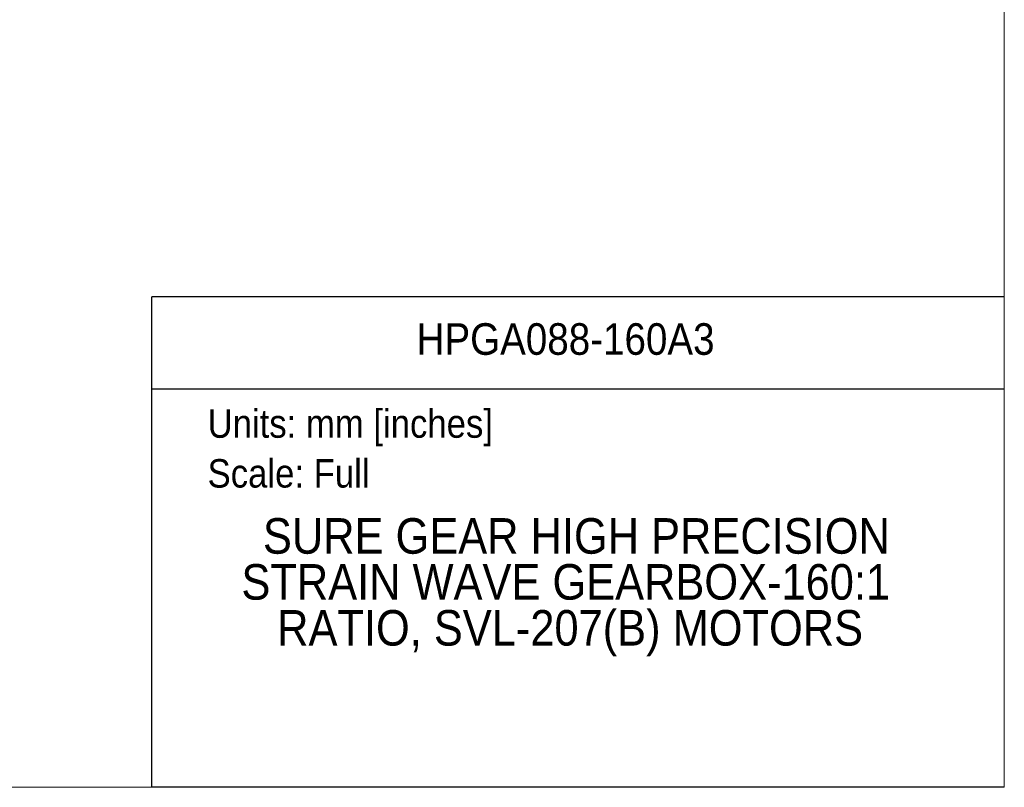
# Model space of a CAD drawing. Header units: millimetres. Extents: x 0 to 864, y 0 to 559.
# Tile 12 of 19: x 600 to 864, y 0 to 206. Entities that reach past the tile are written whole.
import ezdxf
from ezdxf.enums import TextEntityAlignment as Align

# ---------------------------------------------------------------- set-up
doc = ezdxf.new("R2010")
doc.units = ezdxf.units.MM
doc.header["$LTSCALE"] = 2
doc.linetypes.add('SLD-Solid', pattern=[0])
doc.layers.add('TEXT', color=140, linetype='SLD-Solid', lineweight=25)
doc.styles.add('SLDTEXTSTYLE0', font='GOTHIC.TTF', dxfattribs={"width": 0.913})

# ---------------------------------------------------------------- blocks, each defined once
blk = doc.blocks.new('SW_NOTE_0')
at = {"layer": 'TEXT', "color": 0, "insert": (0, 9.73), "char_height": 7.62, "attachment_point": 1, "style": 'SLDTEXTSTYLE0'}
blk.add_mtext('Units: mm [inches]', dxfattribs=at)
blk = doc.blocks.new('SW_NOTE_0_1')
at = {"layer": 'TEXT', "color": 0, "insert": (0, 9.73), "char_height": 7.62, "attachment_point": 1, "style": 'SLDTEXTSTYLE0'}
blk.add_mtext('Scale: Full', dxfattribs=at)
blk = doc.blocks.new('Block1')
at = {"color": 140, "linetype": 'SLD-Solid', "lineweight": 18}
blk.add_line((863.6, 0), (863.6, 131.52), dxfattribs=at)
at = {"layer": 'TEXT'}
for p, q in [((863.6, 131.52), (635, 131.52)), ((635, 0), (635, 131.52)), ((635, 106.79), (863.6, 106.79)), ((863.6, 0), (635, 0))]:
    blk.add_line(p, q, dxfattribs=at)
at = {"layer": 'TEXT', "color": 140}
for name, p in [('SW_NOTE_0', (649.97, 91.6)), ('SW_NOTE_0_1', (649.97, 78.25))]:
    blk.add_blockref(name, p, dxfattribs=at)
at = {"layer": 'TEXT', "color": 140, "style": 'SLDTEXTSTYLE0', "width": 0.913}
for tag, height, p in [('AUTOATTR0', 8.47, (706, 113.41)), ('AUTOATTR1_0', 9.53, (664.81, 59.77)), ('AUTOATTR1_1', 9.53, (659.04, 47.45)), ('AUTOATTR1_2', 9.53, (668.62, 35.13))]:
    blk.add_attdef(tag, text='', height=height, dxfattribs=at).set_placement(p, align=Align.BOTTOM_LEFT)
blk = doc.blocks.new('Block2')
at = {"color": 7, "linetype": 'SLD-Solid', "lineweight": 18}
for p in [(863.6, 558.8), (0, 0)]:
    blk.add_line(p, (863.6, 0), dxfattribs=at)

msp = doc.modelspace()

# ---------------------------------------------------------------- block references
at = {"color": 7, "linetype": 'Continuous'}
msp.add_blockref('Block2', (0, 0), dxfattribs=at)
msp.add_blockref('Block1', (0, 0), dxfattribs=at).add_auto_attribs({'AUTOATTR0': 'HPGA088-160A3', 'AUTOATTR1_0': 'SURE GEAR HIGH PRECISION ', 'AUTOATTR1_1': 'STRAIN WAVE GEARBOX-160:1 ', 'AUTOATTR1_2': 'RATIO, SVL-207(B) MOTORS'})

doc.saveas('drawing.dxf')
